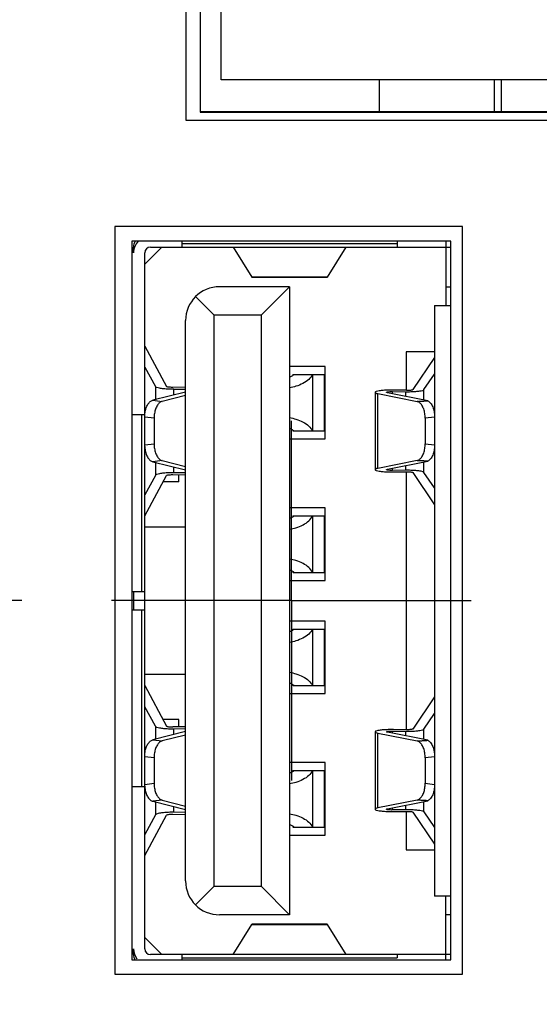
# Model space of a CAD drawing. Header units: inches. Extents: x 0.2 to 16.8, y 0.1 to 10.8.
# Tile 5 of 22: x 7.657 to 8.019, y 5.166 to 5.851. Entities that reach past the tile are written whole.
import ezdxf

# ---------------------------------------------------------------- set-up
doc = ezdxf.new("R2010")
doc.units = ezdxf.units.IN
doc.header["$LTSCALE"] = 0.935
doc.header["$MEASUREMENT"] = 0
doc.linetypes.add('CENTER', pattern=[0.6, 0.375, -0.075, 0.075, -0.075])
doc.linetypes.add('PHANTOM', pattern=[0.8, 0.45, -0.05, 0.1, -0.05, 0.1, -0.05])
doc.layers.get('0').update_dxf_attribs({"linetype": 'CONTINUOUS'})
for name, color, linetype in [('DATUMCURVES', 7, 'CONTINUOUS'), ('DEFAULT_1', 7, 'CENTER'), ('DIMENSIONS', 7, 'CONTINUOUS')]:
    doc.layers.add(name, color=color, linetype=linetype)
doc.styles.get("Standard").update_dxf_attribs({"font": 'txt', "width": 0.8})
doc.dimstyles.new('DIMSTYLE_1', dxfattribs={"dimtxt": 0.125, "dimasz": 0.18, "dimexe": 0.18, "dimexo": 0.0625, "dimgap": 0.09, "dimtad": 0, "dimtih": 1, "dimtoh": 1, "dimdec": 3, "dimzin": 4, "dimdsep": 46, "dimtxsty": 'STANDARD', "dimblk": '_FILLED', "dimblk1": '_FILLED', "dimblk2": '_FILLED', "dimcen": 0.09, "dimadec": 0, "dimazin": 0, "dimtp": 0.01, "dimtm": 0.01, "dimtfac": 1, "dimtdec": 3, "dimtofl": 0, "dimtmove": 0, "dimatfit": 3, "dimldrblk": '_FILLED', "dimfxl": 1, "dimtolj": 1, "dimtzin": 4, "dimarcsym": 0})

# ---------------------------------------------------------------- blocks, each defined once
blk = doc.blocks.new('*D6')
at = {"layer": 'DIMENSIONS', "color": 2, "linetype": 'CONTINUOUS'}
blk.add_line((7.65891, 5.44646), (5.16208, 5.44646), dxfattribs=at)
at = {"layer": 'DIMENSIONS', "color": 2, "linetype": 'CONTINUOUS', "width": 0.8}
for s, p in [('[', (4.39958, 5.38396)), (']', (4.99958, 5.38396)), ('2.366', (3.77458, 5.38396)), ('60.09', (4.49958, 5.38396))]:
    blk.add_text(s, height=0.125, dxfattribs=at).set_placement(p)
blk = doc.blocks.new('_FILLED')
at = {"color": 0, "linetype": 'BYBLOCK'}
blk.add_solid([(0, 0), (-1, 0.1736), (-1, -0.1736)], dxfattribs=at)
blk = doc.blocks.new('*D11')
at = {"layer": 'DIMENSIONS', "color": 2, "linetype": 'CONTINUOUS'}
for p, q in [((9.20059, 6.79646), (9.52668, 6.89617)), ((9.52668, 6.89617), (9.72508, 6.89617)), ((8.34787, 6.79646), (9.20059, 6.79646))]:
    blk.add_line(p, q, dxfattribs=at)
at = {"layer": 'DIMENSIONS', "color": 2, "linetype": 'CONTINUOUS', "width": 0.8}
for s, p in [('[', (10.41258, 6.83367)), (']', (11.01258, 6.83367)), ('3.716', (9.78758, 6.83367)), ('94.38', (10.51258, 6.83367))]:
    blk.add_text(s, height=0.125, dxfattribs=at).set_placement(p)

msp = doc.modelspace()

# ---------------------------------------------------------------- linework, layer by layer
at = {"color": 7, "linetype": 'CONTINUOUS'}
for p, q in [((7.77308, 6.46066), (7.77308, 5.78066)), ((7.78308, 6.45619), (7.78308, 5.78619)), ((7.79758, 5.80885), (7.79758, 6.43385)), ((8.34258, 5.80885), (7.79758, 5.80885)), ((7.90758, 5.80885), (7.90758, 5.78619)), ((7.98758, 5.80885), (7.98758, 5.78619)), ((7.99258, 5.80885), (7.99258, 5.78619)), ((7.78308, 5.78619), (8.35808, 5.78619)), ((7.77308, 5.78066), (8.36808, 5.78066)), ((7.72358, 5.70666), (7.72358, 5.18666)), ((7.96558, 5.70666), (7.72358, 5.70666)), ((7.96558, 5.18666), (7.96558, 5.70666)), ((7.73551, 5.69646), (7.73551, 5.19646)), ((7.95751, 5.69646), (7.73551, 5.69646)), ((7.77053, 5.69242), (7.77053, 5.69646)), ((7.92014, 5.69473), (7.77053, 5.69473)), ((7.92014, 5.69646), (7.92014, 5.69242)), ((7.954, 5.69646), (7.954, 5.65187)), ((7.95751, 5.19646), (7.95751, 5.69646)), ((7.73668, 5.68849), (7.73668, 5.69242)), ((7.73727, 5.69215), (7.73668, 5.69215)), ((7.75636, 5.69242), (7.74455, 5.68061)), ((7.74455, 5.20423), (7.74455, 5.68849)), ((7.74849, 5.69242), (7.95751, 5.69242)), ((7.80597, 5.69242), (7.81891, 5.67156)), ((7.87177, 5.67156), (7.88471, 5.69242)), ((7.87177, 5.67156), (7.81891, 5.67156)), ((7.81913, 5.67139), (7.81891, 5.67156)), ((7.81913, 5.67139), (7.87155, 5.67139)), ((7.87177, 5.67156), (7.87155, 5.67139)), ((7.84534, 5.66486), (7.79652, 5.66486)), ((7.84534, 5.66486), (7.82565, 5.64518)), ((7.84534, 5.66486), (7.84534, 5.22786)), ((7.954, 5.66486), (7.95751, 5.66486)), ((7.79258, 5.64518), (7.77981, 5.65794)), ((7.94612, 5.65187), (7.95751, 5.65187)), ((7.94612, 5.65187), (7.94612, 5.24085)), ((7.79258, 5.64518), (7.82565, 5.64518)), ((7.79258, 5.64518), (7.79258, 5.24754)), ((7.82565, 5.24754), (7.82565, 5.64518)), ((7.7729, 5.25148), (7.7729, 5.64124)), ((7.74455, 5.62352), (7.7597, 5.59544)), ((7.94612, 5.61959), (7.92644, 5.61959)), ((7.92644, 5.61959), (7.92644, 5.59286)), ((7.94612, 5.61572), (7.93098, 5.59334)), ((7.74455, 5.60887), (7.75186, 5.59532)), ((7.87014, 5.60935), (7.84534, 5.60935)), ((7.84771, 5.60384), (7.87014, 5.60384)), ((7.8614, 5.56447), (7.8614, 5.60384)), ((7.86928, 5.60384), (7.86928, 5.56447)), ((7.87014, 5.55896), (7.87014, 5.60935)), ((7.93882, 5.59324), (7.94612, 5.60404)), ((7.7729, 5.59153), (7.75012, 5.58583)), ((7.75186, 5.59532), (7.75186, 5.58626)), ((7.7729, 5.59498), (7.76397, 5.59484)), ((7.76468, 5.59353), (7.7729, 5.59365)), ((7.76468, 5.58947), (7.76468, 5.59353)), ((7.90481, 5.5914), (7.90481, 5.53754)), ((7.90681, 5.59052), (7.93401, 5.58509)), ((7.90681, 5.53842), (7.90681, 5.59052)), ((7.94141, 5.58551), (7.91335, 5.59111)), ((7.91697, 5.59192), (7.92599, 5.59181)), ((7.91697, 5.59038), (7.91697, 5.59192)), ((7.9267, 5.59286), (7.91768, 5.59297)), ((7.92599, 5.59181), (7.92599, 5.58858)), ((7.93882, 5.58603), (7.93882, 5.59324)), ((7.75012, 5.58583), (7.75666, 5.58509)), ((7.7729, 5.58916), (7.75666, 5.58509)), ((7.73551, 5.57589), (7.74455, 5.57589)), ((7.74224, 5.57589), (7.74224, 5.45266)), ((7.75099, 5.57334), (7.74445, 5.57408)), ((7.75099, 5.57334), (7.75099, 5.5556)), ((7.94622, 5.57408), (7.93968, 5.57334)), ((7.93968, 5.57334), (7.93968, 5.5556)), ((7.87014, 5.56447), (7.84771, 5.56447)), ((7.74445, 5.55486), (7.75099, 5.5556)), ((7.84534, 5.55896), (7.87014, 5.55896)), ((7.93968, 5.5556), (7.94622, 5.55486)), ((7.75666, 5.54385), (7.75012, 5.54311)), ((7.75012, 5.54311), (7.7729, 5.53741)), ((7.75186, 5.54268), (7.75186, 5.53362)), ((7.75666, 5.54385), (7.7729, 5.53978)), ((7.93401, 5.54385), (7.90681, 5.53842)), ((7.91335, 5.53783), (7.94141, 5.54343)), ((7.93882, 5.5357), (7.93882, 5.54291)), ((7.76468, 5.53541), (7.76468, 5.53947)), ((7.7729, 5.53529), (7.76468, 5.53541)), ((7.91697, 5.53702), (7.91697, 5.53856)), ((7.92599, 5.53713), (7.91697, 5.53702)), ((7.91768, 5.53597), (7.9267, 5.53608)), ((7.92599, 5.54036), (7.92599, 5.53713)), ((7.92644, 5.53608), (7.92644, 5.35664)), ((7.93098, 5.5356), (7.94612, 5.51322)), ((7.94612, 5.5249), (7.93882, 5.5357)), ((7.75186, 5.53362), (7.74455, 5.52007)), ((7.74455, 5.50541), (7.7597, 5.5335)), ((7.76817, 5.52904), (7.75729, 5.52904)), ((7.76397, 5.5341), (7.7729, 5.53396)), ((7.76817, 5.52904), (7.76817, 5.53403)), ((7.87014, 5.51093), (7.84534, 5.51093)), ((7.87014, 5.46053), (7.87014, 5.51093)), ((7.84771, 5.50541), (7.87014, 5.50541)), ((7.8614, 5.46604), (7.8614, 5.50541)), ((7.86928, 5.50541), (7.86928, 5.46604)), ((7.7729, 5.49754), (7.74455, 5.49754)), ((7.84534, 5.46053), (7.87014, 5.46053)), ((7.84771, 5.46604), (7.87014, 5.46604)), ((7.74455, 5.45266), (7.73551, 5.45266)), ((7.73668, 5.45266), (7.73668, 5.44006)), ((7.73551, 5.44006), (7.74455, 5.44006)), ((7.74224, 5.44006), (7.74224, 5.31683)), ((7.87014, 5.43219), (7.84534, 5.43219)), ((7.87014, 5.38179), (7.87014, 5.43219)), ((7.84771, 5.42667), (7.87014, 5.42667)), ((7.8614, 5.3873), (7.8614, 5.42667)), ((7.86928, 5.42667), (7.86928, 5.3873)), ((7.7729, 5.39518), (7.74455, 5.39518)), ((7.74455, 5.3873), (7.7597, 5.35922)), ((7.84771, 5.3873), (7.87014, 5.3873)), ((7.84534, 5.38179), (7.87014, 5.38179)), ((7.94612, 5.3795), (7.93098, 5.35712)), ((7.75186, 5.3591), (7.74455, 5.37265)), ((7.76817, 5.36368), (7.75729, 5.36368)), ((7.76817, 5.35869), (7.76817, 5.36368)), ((7.93882, 5.35702), (7.94612, 5.36782)), ((7.75186, 5.3591), (7.75186, 5.35004)), ((7.7729, 5.35876), (7.76397, 5.35862)), ((7.76468, 5.35731), (7.7729, 5.35743)), ((7.76468, 5.35325), (7.76468, 5.35731)), ((7.93882, 5.3498), (7.93882, 5.35702)), ((7.7729, 5.35531), (7.75012, 5.34961)), ((7.7729, 5.35294), (7.75666, 5.34887)), ((7.90481, 5.35518), (7.90481, 5.30132)), ((7.90681, 5.3543), (7.93401, 5.34887)), ((7.90681, 5.3022), (7.90681, 5.3543)), ((7.94141, 5.34929), (7.91335, 5.35488)), ((7.91697, 5.3557), (7.92599, 5.35559)), ((7.91697, 5.35416), (7.91697, 5.3557)), ((7.9267, 5.35664), (7.91768, 5.35675)), ((7.92599, 5.35559), (7.92599, 5.35236)), ((7.75012, 5.34961), (7.75666, 5.34887)), ((7.75099, 5.33712), (7.74445, 5.33786)), ((7.75099, 5.33712), (7.75099, 5.31938)), ((7.94622, 5.33786), (7.93968, 5.33712)), ((7.93968, 5.33712), (7.93968, 5.31938)), ((7.87014, 5.33376), (7.84534, 5.33376)), ((7.87014, 5.28337), (7.87014, 5.33376)), ((7.84771, 5.32825), (7.87014, 5.32825)), ((7.8614, 5.28888), (7.8614, 5.32825)), ((7.86928, 5.32825), (7.86928, 5.28888)), ((7.74455, 5.31683), (7.73551, 5.31683)), ((7.74445, 5.31864), (7.75099, 5.31938)), ((7.93968, 5.31938), (7.94622, 5.31864)), ((7.75666, 5.30763), (7.75012, 5.30689)), ((7.75012, 5.30689), (7.7729, 5.30119)), ((7.75186, 5.30646), (7.75186, 5.2974)), ((7.75666, 5.30763), (7.7729, 5.30356)), ((7.76468, 5.29919), (7.76468, 5.30325)), ((7.93401, 5.30763), (7.90681, 5.3022)), ((7.91335, 5.30161), (7.94141, 5.30721)), ((7.91697, 5.3008), (7.91697, 5.30234)), ((7.92599, 5.30414), (7.92599, 5.30091)), ((7.93882, 5.29948), (7.93882, 5.30669)), ((7.75186, 5.2974), (7.74455, 5.28385)), ((7.74455, 5.26919), (7.7597, 5.29728)), ((7.76397, 5.29788), (7.7729, 5.29774)), ((7.7729, 5.29907), (7.76468, 5.29919)), ((7.92599, 5.30091), (7.91697, 5.3008)), ((7.91768, 5.29975), (7.9267, 5.29986)), ((7.92644, 5.29986), (7.92644, 5.27313)), ((7.93098, 5.29938), (7.94612, 5.277)), ((7.93882, 5.29948), (7.94612, 5.28868)), ((7.84771, 5.28888), (7.87014, 5.28888)), ((7.84534, 5.28337), (7.87014, 5.28337)), ((7.92644, 5.27313), (7.94612, 5.27313)), ((7.77981, 5.23477), (7.79258, 5.24754)), ((7.82565, 5.24754), (7.79258, 5.24754)), ((7.82565, 5.24754), (7.84534, 5.22786)), ((7.95751, 5.24085), (7.94612, 5.24085)), ((7.954, 5.19646), (7.954, 5.24085)), ((7.84534, 5.22786), (7.79652, 5.22786)), ((7.95751, 5.22786), (7.954, 5.22786)), ((7.80597, 5.20036), (7.81891, 5.22122)), ((7.81891, 5.22122), (7.81913, 5.22139)), ((7.81891, 5.22122), (7.87177, 5.22122)), ((7.87155, 5.22139), (7.81913, 5.22139)), ((7.87177, 5.22122), (7.87155, 5.22139)), ((7.88471, 5.20036), (7.87177, 5.22122)), ((7.74455, 5.21211), (7.75636, 5.2003)), ((7.73668, 5.2003), (7.73668, 5.20423)), ((7.95751, 5.2003), (7.74849, 5.2003)), ((7.77053, 5.19646), (7.77053, 5.2003)), ((7.92014, 5.2003), (7.92014, 5.19799)), ((7.73551, 5.19646), (7.95751, 5.19646)), ((7.77053, 5.19799), (7.92014, 5.19799)), ((7.72358, 5.18666), (7.96558, 5.18666))]:
    msp.add_line(p, q, dxfattribs=at)
for centre, radius, start, end in [((7.74849, 5.68849), 0.01181, 136.87406, 180), ((7.74455, 5.69242), 0.00787, 148.78002, 180), ((7.74849, 5.68849), 0.00394, 90, 180), ((7.79652, 5.64124), 0.02362, 90, 180), ((7.79652, 5.25148), 0.02362, 180, 270), ((7.74849, 5.20423), 0.01181, 180, 216.021), ((7.74455, 5.2003), 0.00787, 180, 209.49004), ((7.74849, 5.20423), 0.00394, 180, 270)]:
    msp.add_arc(centre, radius, start, end, dxfattribs=at)
for points, knots in [([(7.86133, 5.60384), (7.86068, 5.60254), (7.85867, 5.60008), (7.85458, 5.59737), (7.85001, 5.59555), (7.84682, 5.59481), (7.84535, 5.59456)], [0, 0, 0, 0, 0.229386, 0.486534, 0.765335, 1, 1, 1, 1]), ([(7.84535, 5.60202), (7.84546, 5.60207), (7.84624, 5.60239), (7.847, 5.60278), (7.84759, 5.60319)], [0, 0, 0, 0, 0.142894, 1, 1, 1, 1]), ([(7.76468, 5.59353), (7.76346, 5.59351), (7.76109, 5.59353), (7.75779, 5.59374), (7.75499, 5.5941), (7.75311, 5.59456), (7.75203, 5.595), (7.75186, 5.59532)], [0, 0, 0, 0, 0.279452, 0.540847, 0.75976, 0.916367, 1, 1, 1, 1]), ([(7.76397, 5.59484), (7.76347, 5.59483), (7.76252, 5.59485), (7.76121, 5.59495), (7.76032, 5.59513), (7.75978, 5.59529), (7.7597, 5.59544)], [0, 0, 0, 0, 0.347456, 0.65754, 0.884675, 1, 1, 1, 1]), ([(7.91768, 5.59297), (7.91644, 5.59299), (7.91401, 5.59296), (7.91069, 5.5928), (7.90776, 5.59247), (7.90616, 5.59217), (7.90478, 5.5917), (7.90483, 5.59143), (7.90484, 5.59141)], [0, 0, 0, 0, 0.283909, 0.550437, 0.769738, 0.920766, 0.992743, 1, 1, 1, 1]), ([(7.90484, 5.59141), (7.90489, 5.59126), (7.90558, 5.59061), (7.90627, 5.59063), (7.90681, 5.59052)], [0, 0, 0, 0, 0.253752, 1, 1, 1, 1]), ([(7.91335, 5.59111), (7.91313, 5.59115), (7.91268, 5.59116), (7.91272, 5.59136), (7.91273, 5.59138)], [0, 0, 0, 0, 0.907849, 1, 1, 1, 1]), ([(7.91273, 5.59138), (7.91275, 5.59144), (7.91306, 5.5918), (7.91398, 5.59171), (7.91532, 5.59195), (7.9164, 5.59193), (7.91697, 5.59192)], [0, 0, 0, 0, 0.049321, 0.263038, 0.603092, 1, 1, 1, 1]), ([(7.92599, 5.59181), (7.92721, 5.5918), (7.92958, 5.59182), (7.93289, 5.59199), (7.93569, 5.59226), (7.93754, 5.59265), (7.93863, 5.59296), (7.93882, 5.59324)], [0, 0, 0, 0, 0.28189, 0.545792, 0.765605, 0.921072, 1, 1, 1, 1]), ([(7.9267, 5.59286), (7.92721, 5.59286), (7.92816, 5.59287), (7.92947, 5.59294), (7.93034, 5.5931), (7.93089, 5.59321), (7.93098, 5.59334)], [0, 0, 0, 0, 0.351248, 0.662936, 0.889379, 1, 1, 1, 1]), ([(7.74449, 5.57534), (7.74453, 5.57604), (7.74472, 5.5778), (7.74537, 5.58045), (7.74657, 5.58301), (7.74813, 5.58492), (7.74947, 5.58566), (7.75012, 5.58583)], [0, 0, 0, 0, 0.168074, 0.421537, 0.647239, 0.838995, 1, 1, 1, 1]), ([(7.75666, 5.58509), (7.75601, 5.58493), (7.75466, 5.58418), (7.75311, 5.58227), (7.75191, 5.5797), (7.75116, 5.57665), (7.75099, 5.57446), (7.75099, 5.57334)], [0, 0, 0, 0, 0.146675, 0.32122, 0.526483, 0.756761, 1, 1, 1, 1]), ([(7.93401, 5.58509), (7.93426, 5.58509), (7.93476, 5.58511), (7.93555, 5.58514), (7.93638, 5.58519), (7.93726, 5.58524), (7.9382, 5.58529), (7.93921, 5.58536), (7.94029, 5.58543), (7.94103, 5.58548), (7.94141, 5.58551)], [0, 0, 0, 0, 0.099571, 0.20505, 0.317066, 0.436367, 0.56357, 0.699469, 0.84463, 1, 1, 1, 1]), ([(7.93968, 5.57334), (7.93968, 5.57447), (7.93951, 5.57666), (7.93876, 5.57971), (7.93756, 5.58228), (7.93601, 5.58418), (7.93467, 5.58493), (7.93401, 5.58509)], [0, 0, 0, 0, 0.243696, 0.474119, 0.679305, 0.85363, 1, 1, 1, 1]), ([(7.94141, 5.58551), (7.94216, 5.58513), (7.94358, 5.58385), (7.94506, 5.58116), (7.94591, 5.57816), (7.94615, 5.57609), (7.9462, 5.57519)], [0, 0, 0, 0, 0.21259, 0.471651, 0.771518, 1, 1, 1, 1]), ([(7.84535, 5.57375), (7.84682, 5.5735), (7.85001, 5.57276), (7.85459, 5.57094), (7.85867, 5.56822), (7.86068, 5.56577), (7.86133, 5.56447)], [0, 0, 0, 0, 0.235437, 0.514024, 0.770928, 1, 1, 1, 1]), ([(7.84535, 5.56629), (7.84546, 5.56624), (7.84624, 5.56592), (7.847, 5.56553), (7.84759, 5.56512)], [0, 0, 0, 0, 0.144003, 1, 1, 1, 1]), ([(7.75099, 5.5556), (7.75099, 5.55447), (7.75116, 5.55228), (7.75191, 5.54923), (7.75311, 5.54666), (7.75467, 5.54476), (7.75601, 5.54401), (7.75666, 5.54385)], [0, 0, 0, 0, 0.243696, 0.474119, 0.679305, 0.85363, 1, 1, 1, 1]), ([(7.93401, 5.54385), (7.93467, 5.54401), (7.93601, 5.54476), (7.93757, 5.54667), (7.93876, 5.54924), (7.93951, 5.55229), (7.93968, 5.55448), (7.93968, 5.5556)], [0, 0, 0, 0, 0.146675, 0.32122, 0.526483, 0.756761, 1, 1, 1, 1]), ([(7.74449, 5.55361), (7.74453, 5.5529), (7.74472, 5.55114), (7.74537, 5.54849), (7.74657, 5.54593), (7.74813, 5.54403), (7.74947, 5.54328), (7.75012, 5.54311)], [0, 0, 0, 0, 0.168534, 0.421727, 0.647208, 0.838786, 1, 1, 1, 1]), ([(7.9462, 5.55375), (7.94615, 5.55285), (7.94591, 5.55078), (7.94506, 5.54777), (7.94358, 5.54509), (7.94216, 5.54381), (7.94141, 5.54343)], [0, 0, 0, 0, 0.229071, 0.528894, 0.787799, 1, 1, 1, 1]), ([(7.94141, 5.54343), (7.94103, 5.54346), (7.94029, 5.54351), (7.93921, 5.54358), (7.9382, 5.54364), (7.93726, 5.5437), (7.93638, 5.54375), (7.93555, 5.5438), (7.93476, 5.54383), (7.93426, 5.54385), (7.93401, 5.54385)], [0, 0, 0, 0, 0.155371, 0.300532, 0.436431, 0.563635, 0.682936, 0.794951, 0.900431, 1, 1, 1, 1]), ([(7.76468, 5.53541), (7.76346, 5.53543), (7.7611, 5.53541), (7.75779, 5.5352), (7.75499, 5.53484), (7.75311, 5.53438), (7.75203, 5.53394), (7.75186, 5.53362)], [0, 0, 0, 0, 0.279027, 0.540808, 0.759894, 0.916556, 1, 1, 1, 1]), ([(7.90484, 5.53753), (7.90483, 5.5375), (7.90478, 5.53723), (7.90618, 5.53677), (7.90778, 5.53647), (7.91071, 5.53614), (7.91402, 5.53598), (7.91644, 5.53595), (7.91768, 5.53597)], [0, 0, 0, 0, 0.007539, 0.0801, 0.231758, 0.451651, 0.717408, 1, 1, 1, 1]), ([(7.90681, 5.53842), (7.90627, 5.53831), (7.90557, 5.53833), (7.90489, 5.53768), (7.90484, 5.53753)], [0, 0, 0, 0, 0.748906, 1, 1, 1, 1]), ([(7.91273, 5.53756), (7.91272, 5.53758), (7.91268, 5.53778), (7.91313, 5.53779), (7.91335, 5.53783)], [0, 0, 0, 0, 0.093308, 1, 1, 1, 1]), ([(7.91697, 5.53702), (7.9164, 5.53701), (7.91532, 5.53699), (7.91398, 5.53723), (7.91305, 5.53714), (7.91276, 5.5375), (7.91273, 5.53756)], [0, 0, 0, 0, 0.398703, 0.73864, 0.951439, 1, 1, 1, 1]), ([(7.93882, 5.5357), (7.93863, 5.53598), (7.93754, 5.53629), (7.93568, 5.53668), (7.93288, 5.53695), (7.92958, 5.53712), (7.92721, 5.53714), (7.92599, 5.53713)], [0, 0, 0, 0, 0.079182, 0.234932, 0.454917, 0.718735, 1, 1, 1, 1]), ([(7.9267, 5.53608), (7.92721, 5.53608), (7.92816, 5.53607), (7.92947, 5.536), (7.93034, 5.53584), (7.93089, 5.53573), (7.93098, 5.5356)], [0, 0, 0, 0, 0.350879, 0.662971, 0.889559, 1, 1, 1, 1]), ([(7.7597, 5.5335), (7.75978, 5.53365), (7.76033, 5.53381), (7.76121, 5.53399), (7.76252, 5.53409), (7.76347, 5.53411), (7.76397, 5.5341)], [0, 0, 0, 0, 0.115714, 0.343204, 0.653348, 1, 1, 1, 1]), ([(7.84535, 5.49613), (7.84683, 5.49639), (7.85002, 5.49713), (7.8546, 5.49895), (7.85867, 5.50167), (7.86068, 5.50412), (7.86133, 5.50541)], [0, 0, 0, 0, 0.235768, 0.514507, 0.771225, 1, 1, 1, 1]), ([(7.84535, 5.5036), (7.84546, 5.50364), (7.84624, 5.50396), (7.847, 5.50436), (7.84759, 5.50476)], [0, 0, 0, 0, 0.142894, 1, 1, 1, 1]), ([(7.86133, 5.46604), (7.86068, 5.46735), (7.85867, 5.4698), (7.85459, 5.47251), (7.85001, 5.47433), (7.84682, 5.47508), (7.84535, 5.47533)], [0, 0, 0, 0, 0.229089, 0.486054, 0.765017, 1, 1, 1, 1]), ([(7.8476, 5.4667), (7.84699, 5.4671), (7.84624, 5.4675), (7.84546, 5.46782), (7.84535, 5.46786)], [0, 0, 0, 0, 0.860455, 1, 1, 1, 1]), ([(7.86133, 5.42667), (7.86068, 5.42537), (7.85867, 5.42292), (7.85458, 5.4202), (7.85001, 5.41838), (7.84682, 5.41764), (7.84535, 5.41739)], [0, 0, 0, 0, 0.229386, 0.486534, 0.765335, 1, 1, 1, 1]), ([(7.84535, 5.42486), (7.84546, 5.4249), (7.84624, 5.42522), (7.847, 5.42562), (7.84759, 5.42602)], [0, 0, 0, 0, 0.142894, 1, 1, 1, 1]), ([(7.84535, 5.39659), (7.84682, 5.39633), (7.85001, 5.39559), (7.85459, 5.39377), (7.85867, 5.39106), (7.86068, 5.38861), (7.86133, 5.3873)], [0, 0, 0, 0, 0.235437, 0.514024, 0.770928, 1, 1, 1, 1]), ([(7.8476, 5.38796), (7.84699, 5.38836), (7.84624, 5.38876), (7.84546, 5.38908), (7.84535, 5.38912)], [0, 0, 0, 0, 0.860455, 1, 1, 1, 1]), ([(7.75186, 5.3591), (7.75203, 5.35878), (7.75311, 5.35834), (7.755, 5.35788), (7.7578, 5.35752), (7.7611, 5.35731), (7.76347, 5.35729), (7.76468, 5.35731)], [0, 0, 0, 0, 0.083699, 0.24064, 0.459904, 0.7216, 1, 1, 1, 1]), ([(7.7597, 5.35922), (7.75978, 5.35907), (7.76033, 5.35891), (7.76121, 5.35873), (7.76252, 5.35863), (7.76347, 5.35861), (7.76397, 5.35862)], [0, 0, 0, 0, 0.115899, 0.343252, 0.652982, 1, 1, 1, 1]), ([(7.92599, 5.35559), (7.92721, 5.35558), (7.92958, 5.3556), (7.93289, 5.35577), (7.93569, 5.35604), (7.93754, 5.35643), (7.93863, 5.35674), (7.93882, 5.35702)], [0, 0, 0, 0, 0.28189, 0.545792, 0.765605, 0.921072, 1, 1, 1, 1]), ([(7.93098, 5.35712), (7.93089, 5.35699), (7.93034, 5.35688), (7.92946, 5.35672), (7.92816, 5.35665), (7.92721, 5.35663), (7.9267, 5.35664)], [0, 0, 0, 0, 0.11083, 0.337775, 0.649924, 1, 1, 1, 1]), ([(7.91768, 5.35675), (7.91644, 5.35677), (7.91401, 5.35674), (7.91069, 5.35658), (7.90776, 5.35625), (7.90616, 5.35595), (7.90478, 5.35548), (7.90483, 5.35521), (7.90484, 5.35519)], [0, 0, 0, 0, 0.283909, 0.550437, 0.769738, 0.920766, 0.992743, 1, 1, 1, 1]), ([(7.90484, 5.35519), (7.90489, 5.35504), (7.90558, 5.35439), (7.90627, 5.35441), (7.90681, 5.3543)], [0, 0, 0, 0, 0.253752, 1, 1, 1, 1]), ([(7.91335, 5.35488), (7.91313, 5.35493), (7.91268, 5.35494), (7.91272, 5.35514), (7.91273, 5.35516)], [0, 0, 0, 0, 0.907849, 1, 1, 1, 1]), ([(7.91273, 5.35516), (7.91275, 5.35522), (7.91306, 5.35558), (7.91398, 5.35549), (7.91532, 5.35573), (7.9164, 5.35571), (7.91697, 5.3557)], [0, 0, 0, 0, 0.049321, 0.263038, 0.603092, 1, 1, 1, 1]), ([(7.74449, 5.33911), (7.74453, 5.33982), (7.74472, 5.34158), (7.74537, 5.34423), (7.74657, 5.34679), (7.74813, 5.34869), (7.74947, 5.34944), (7.75012, 5.34961)], [0, 0, 0, 0, 0.168074, 0.421537, 0.647239, 0.838995, 1, 1, 1, 1]), ([(7.75666, 5.34887), (7.75601, 5.34871), (7.75466, 5.34796), (7.75311, 5.34605), (7.75191, 5.34348), (7.75116, 5.34043), (7.75099, 5.33824), (7.75099, 5.33712)], [0, 0, 0, 0, 0.146675, 0.32122, 0.526483, 0.756761, 1, 1, 1, 1]), ([(7.93401, 5.34887), (7.93426, 5.34887), (7.93476, 5.34889), (7.93555, 5.34892), (7.93638, 5.34897), (7.93726, 5.34902), (7.9382, 5.34907), (7.93921, 5.34914), (7.94029, 5.34921), (7.94103, 5.34926), (7.94141, 5.34929)], [0, 0, 0, 0, 0.099571, 0.20505, 0.317066, 0.436367, 0.56357, 0.699469, 0.84463, 1, 1, 1, 1]), ([(7.93968, 5.33712), (7.93968, 5.33825), (7.93951, 5.34044), (7.93876, 5.34349), (7.93756, 5.34606), (7.93601, 5.34796), (7.93467, 5.34871), (7.93401, 5.34887)], [0, 0, 0, 0, 0.243696, 0.474119, 0.679305, 0.85363, 1, 1, 1, 1]), ([(7.94141, 5.34929), (7.94216, 5.34891), (7.94358, 5.34763), (7.94506, 5.34494), (7.94591, 5.34194), (7.94615, 5.33986), (7.9462, 5.33897)], [0, 0, 0, 0, 0.21259, 0.471651, 0.771518, 1, 1, 1, 1]), ([(7.86133, 5.32825), (7.86068, 5.32695), (7.85867, 5.32449), (7.85458, 5.32178), (7.85001, 5.31996), (7.84682, 5.31922), (7.84535, 5.31897)], [0, 0, 0, 0, 0.229386, 0.486534, 0.765335, 1, 1, 1, 1]), ([(7.84535, 5.32643), (7.84546, 5.32648), (7.84624, 5.3268), (7.847, 5.32719), (7.84759, 5.3276)], [0, 0, 0, 0, 0.142894, 1, 1, 1, 1]), ([(7.74449, 5.31739), (7.74453, 5.31668), (7.74472, 5.31492), (7.74537, 5.31227), (7.74657, 5.30971), (7.74813, 5.3078), (7.74947, 5.30705), (7.75012, 5.30689)], [0, 0, 0, 0, 0.168534, 0.421727, 0.647208, 0.838786, 1, 1, 1, 1]), ([(7.75099, 5.31938), (7.75099, 5.31825), (7.75116, 5.31606), (7.75191, 5.31301), (7.75311, 5.31044), (7.75467, 5.30854), (7.75601, 5.30779), (7.75666, 5.30763)], [0, 0, 0, 0, 0.243696, 0.474119, 0.679305, 0.85363, 1, 1, 1, 1]), ([(7.93401, 5.30763), (7.93467, 5.30779), (7.93601, 5.30854), (7.93757, 5.31045), (7.93876, 5.31302), (7.93951, 5.31607), (7.93968, 5.31825), (7.93968, 5.31938)], [0, 0, 0, 0, 0.146675, 0.32122, 0.526483, 0.756761, 1, 1, 1, 1]), ([(7.9462, 5.31753), (7.94615, 5.31663), (7.94591, 5.31456), (7.94506, 5.31155), (7.94358, 5.30887), (7.94216, 5.30758), (7.94141, 5.30721)], [0, 0, 0, 0, 0.229071, 0.528894, 0.787799, 1, 1, 1, 1]), ([(7.90681, 5.3022), (7.90627, 5.30209), (7.90557, 5.30211), (7.90489, 5.30145), (7.90484, 5.30131)], [0, 0, 0, 0, 0.748906, 1, 1, 1, 1]), ([(7.94141, 5.30721), (7.94103, 5.30724), (7.94029, 5.30729), (7.93921, 5.30736), (7.9382, 5.30742), (7.93726, 5.30748), (7.93638, 5.30753), (7.93555, 5.30758), (7.93476, 5.30761), (7.93426, 5.30763), (7.93401, 5.30763)], [0, 0, 0, 0, 0.155371, 0.300532, 0.436431, 0.563635, 0.682936, 0.794951, 0.900431, 1, 1, 1, 1]), ([(7.76468, 5.29919), (7.76346, 5.29921), (7.7611, 5.29919), (7.75779, 5.29898), (7.75499, 5.29862), (7.75311, 5.29816), (7.75203, 5.29772), (7.75186, 5.2974)], [0, 0, 0, 0, 0.279027, 0.540808, 0.759894, 0.916556, 1, 1, 1, 1]), ([(7.7597, 5.29728), (7.75978, 5.29743), (7.76033, 5.29759), (7.76121, 5.29777), (7.76252, 5.29787), (7.76347, 5.29789), (7.76397, 5.29788)], [0, 0, 0, 0, 0.115714, 0.343204, 0.653348, 1, 1, 1, 1]), ([(7.84535, 5.29816), (7.84682, 5.29791), (7.85001, 5.29717), (7.85459, 5.29535), (7.85867, 5.29263), (7.86068, 5.29018), (7.86133, 5.28888)], [0, 0, 0, 0, 0.235437, 0.514024, 0.770928, 1, 1, 1, 1]), ([(7.90484, 5.30131), (7.90483, 5.30128), (7.90478, 5.30101), (7.90618, 5.30055), (7.90778, 5.30025), (7.91071, 5.29992), (7.91402, 5.29976), (7.91644, 5.29973), (7.91768, 5.29975)], [0, 0, 0, 0, 0.007539, 0.0801, 0.231758, 0.451651, 0.717408, 1, 1, 1, 1]), ([(7.91273, 5.30134), (7.91272, 5.30136), (7.91268, 5.30156), (7.91313, 5.30157), (7.91335, 5.30161)], [0, 0, 0, 0, 0.093308, 1, 1, 1, 1]), ([(7.91697, 5.3008), (7.9164, 5.30079), (7.91532, 5.30077), (7.91398, 5.30101), (7.91305, 5.30092), (7.91276, 5.30128), (7.91273, 5.30134)], [0, 0, 0, 0, 0.398703, 0.73864, 0.951439, 1, 1, 1, 1]), ([(7.93882, 5.29948), (7.93863, 5.29976), (7.93754, 5.30007), (7.93568, 5.30046), (7.93288, 5.30073), (7.92958, 5.3009), (7.92721, 5.30092), (7.92599, 5.30091)], [0, 0, 0, 0, 0.079182, 0.234932, 0.454917, 0.718735, 1, 1, 1, 1]), ([(7.9267, 5.29986), (7.92721, 5.29986), (7.92816, 5.29985), (7.92947, 5.29977), (7.93034, 5.29962), (7.93089, 5.29951), (7.93098, 5.29938)], [0, 0, 0, 0, 0.350879, 0.662971, 0.889559, 1, 1, 1, 1]), ([(7.8476, 5.28953), (7.84699, 5.28994), (7.84624, 5.29033), (7.84546, 5.29065), (7.84535, 5.2907)], [0, 0, 0, 0, 0.860455, 1, 1, 1, 1])]:
    msp.add_open_spline(points, degree=3, knots=knots, dxfattribs=at)
for points in [[(7.84771, 5.60384), (7.84765, 5.60366), (7.84758, 5.60347), (7.84752, 5.60328)], [(7.84759, 5.60319), (7.84789, 5.60339), (7.84818, 5.6036), (7.84846, 5.60384)], [(7.84752, 5.56503), (7.84758, 5.56484), (7.84765, 5.56465), (7.84771, 5.56447)], [(7.84759, 5.56512), (7.84789, 5.56492), (7.84818, 5.56471), (7.84846, 5.56447)], [(7.84771, 5.50541), (7.84765, 5.50523), (7.84758, 5.50504), (7.84752, 5.50486)], [(7.84759, 5.50476), (7.84789, 5.50496), (7.84818, 5.50518), (7.84846, 5.50541)], [(7.84752, 5.4666), (7.84758, 5.46641), (7.84765, 5.46623), (7.84771, 5.46604)], [(7.84846, 5.46604), (7.84818, 5.46628), (7.8479, 5.4665), (7.8476, 5.4667)], [(7.84752, 5.42612), (7.84758, 5.4263), (7.84765, 5.42649), (7.84771, 5.42667)], [(7.84759, 5.42602), (7.84789, 5.42622), (7.84818, 5.42644), (7.84846, 5.42667)], [(7.84771, 5.3873), (7.84765, 5.38749), (7.84758, 5.38767), (7.84752, 5.38786)], [(7.84846, 5.3873), (7.84818, 5.38754), (7.8479, 5.38776), (7.8476, 5.38796)], [(7.84771, 5.32825), (7.84765, 5.32806), (7.84758, 5.32788), (7.84752, 5.32769)], [(7.84759, 5.3276), (7.84789, 5.3278), (7.84818, 5.32801), (7.84846, 5.32825)], [(7.84752, 5.28944), (7.84758, 5.28925), (7.84765, 5.28906), (7.84771, 5.28888)], [(7.84846, 5.28888), (7.84818, 5.28911), (7.8479, 5.28933), (7.8476, 5.28953)]]:
    msp.add_open_spline(points, degree=3, dxfattribs=at)
at = {"layer": 'DATUMCURVES', "color": 8, "linetype": 'PHANTOM'}
msp.add_line((7.78358, 5.78685), (8.35808, 5.78685), dxfattribs=at)
at = {"layer": 'DEFAULT_1', "color": 7, "linetype": 'CENTER'}
for q in [(7.84651, 5.57156), (7.72141, 5.44646), (7.97161, 5.44646), (7.84651, 5.32136)]:
    msp.add_line((7.84651, 5.44646), q, dxfattribs=at)

# ---------------------------------------------------------------- dimensions: what is measured, and where the dimension line sits
at = {"layer": 'DIMENSIONS', "color": 2, "linetype": 'CONTINUOUS'}
for feature_location, offset, picture, middle in [((8.34787, 6.79646), (1.37721, 0.0997), '*D11', (10.45008, 6.89617)), ((7.65891, 5.44646), (-2.49683, 0), '*D6', (4.43708, 5.44646))]:
    dim = msp.add_ordinate_dim(feature_location=feature_location, offset=offset, dtype=0, origin=(7.72141, 3.08075), dimstyle='DIMSTYLE_1', dxfattribs=at)
    dim.commit()
    dim.dimension.update_dxf_attribs({"geometry": picture, "text_midpoint": middle})

doc.saveas('drawing.dxf')
